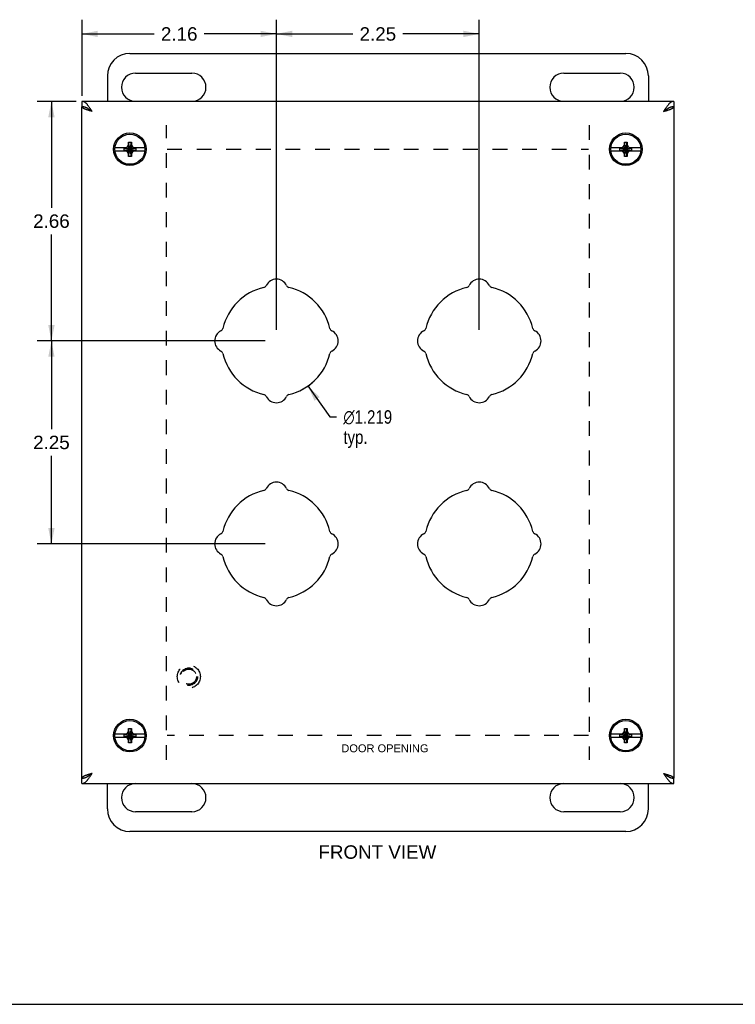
# Model space of a CAD drawing. Header units: inches. Extents: x 0 to 29.8, y 0 to 19.3.
# Tile 2 of 6: x 7 to 14.9, y 0 to 10.9. Entities that reach past the tile are written whole.
import ezdxf

# ---------------------------------------------------------------- set-up
doc = ezdxf.new("R2010")
doc.units = ezdxf.units.IN
doc.header["$LTSCALE"] = 1.640351
doc.header["$MEASUREMENT"] = 0
doc.linetypes.add('HIDDEN', pattern=[0.2, 0.1, -0.1])
doc.layers.get('0').update_dxf_attribs({"linetype": 'CONTINUOUS'})
doc.layers.add('DEFAULT_2', color=8, linetype='HIDDEN')
doc.layers.add('DIMENSIONS', color=7, linetype='CONTINUOUS')
doc.styles.get("Standard").update_dxf_attribs({"font": 'arial.ttf'})
doc.styles.add('TEXTSTYLE_1', font='gdt', dxfattribs={"width": 0.8})
doc.dimstyles.new('DIMSTYLE_1', dxfattribs={"dimtxt": 0.149123, "dimasz": 0.175439, "dimexe": 0.09, "dimexo": 0.07, "dimgap": 0.09, "dimtad": 0, "dimtih": 1, "dimtoh": 1, "dimdec": 3, "dimzin": 4, "dimdsep": 46, "dimtxsty": 'Standard', "dimblk": '_FILLED', "dimblk1": '_FILLED', "dimblk2": '_FILLED', "dimcen": 0.09, "dimadec": 3, "dimazin": 1, "dimtfac": 1, "dimtdec": 3, "dimtofl": 0, "dimtmove": 0, "dimatfit": 1, "dimldrblk": '_FILLED', "dimfxl": 0, "dimtolj": 1, "dimtzin": 4, "dimarcsym": 0})
doc.dimstyles.new('DIMSTYLE_2', dxfattribs={"dimtxt": 0.149123, "dimasz": 0.175439, "dimexe": 0.09, "dimexo": 0.07, "dimgap": 0.0425, "dimtad": 0, "dimtih": 1, "dimtoh": 1, "dimzin": 4, "dimdsep": 46, "dimtxsty": 'Standard', "dimblk": '_FILLED', "dimblk1": '_FILLED', "dimblk2": '_FILLED', "dimcen": 0.09, "dimazin": 1, "dimtfac": 1, "dimtdec": 3, "dimtofl": 0, "dimtmove": 0, "dimatfit": 3, "dimldrblk": '_FILLED', "dimfxl": 0, "dimtolj": 1, "dimtzin": 4, "dimarcsym": 0})

# ---------------------------------------------------------------- blocks, each defined once
blk = doc.blocks.new('_FILLED')
at = {"color": 0, "linetype": 'ByBlock'}
blk.add_solid([(0, 0), (-1, 0.2), (-1, -0.2)], dxfattribs=at)
blk = doc.blocks.new('*D1')
at = {"layer": 'DIMENSIONS', "color": 2, "linetype": 'Continuous'}
for p, q in [((10.173, 6.854), (10.415, 6.511)), ((10.415, 6.511), (10.491, 6.511))]:
    blk.add_line(p, q, dxfattribs=at)
at = {"layer": 'DIMENSIONS', "color": 2, "linetype": 'Continuous', "xscale": 0.1754385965, "yscale": 0.1754385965, "zscale": 0.1754385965, "rotation": 125.0866578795}
blk.add_blockref('_FILLED', (10.173, 6.854), dxfattribs=at)
at = {"layer": 'DIMENSIONS', "color": 2, "linetype": 'Continuous', "insert": (10.566, 6.585), "char_height": 0.14912, "width": 0.71993, "attachment_point": 1, "line_spacing_factor": 0.9, "style": 'TEXTSTYLE_1'}
blk.add_mtext('{\\fgdt;n}\\fArial;1.219\\Ptyp.', dxfattribs=at)
blk = doc.blocks.new('*D12')
at = {"layer": 'DIMENSIONS', "color": 2, "linetype": 'Continuous'}
for p, q in [((7.604, 10.009), (7.17, 10.009)), ((7.328, 10.009), (7.328, 8.83)), ((7.328, 7.353), (7.328, 8.532)), ((9.7, 7.353), (7.17, 7.353))]:
    blk.add_line(p, q, dxfattribs=at)
at = {"layer": 'DIMENSIONS', "color": 2, "linetype": 'Continuous', "xscale": 0.1754385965, "yscale": 0.1754385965, "zscale": 0.1754385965}
for p, rotation in [((7.328, 10.009), 90), ((7.328, 7.353), 270)]:
    blk.add_blockref('_FILLED', p, dxfattribs=dict(at, rotation=rotation))
at = {"layer": 'DIMENSIONS', "color": 2, "linetype": 'Continuous', "insert": (7.328, 8.756), "char_height": 0.1491, "width": 0.40524, "attachment_point": 2, "line_spacing_factor": 0.9}
blk.add_mtext('2.66', dxfattribs=at)
blk = doc.blocks.new('*D13')
at = {"layer": 'DIMENSIONS', "color": 2, "linetype": 'Continuous'}
for p, q in [((7.667, 10.072), (7.667, 10.914)), ((9.823, 7.476), (9.823, 10.914)), ((7.667, 10.757), (8.468, 10.757)), ((9.823, 10.757), (9.022, 10.757))]:
    blk.add_line(p, q, dxfattribs=at)
at = {"layer": 'DIMENSIONS', "color": 2, "linetype": 'Continuous', "xscale": 0.1754385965, "yscale": 0.1754385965, "zscale": 0.1754385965, "rotation": 180}
blk.add_blockref('_FILLED', (7.667, 10.757), dxfattribs=at)
at = {"layer": 'DIMENSIONS', "color": 2, "linetype": 'Continuous', "xscale": 0.1754385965, "yscale": 0.1754385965, "zscale": 0.1754385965}
blk.add_blockref('_FILLED', (9.823, 10.757), dxfattribs=at)
at = {"layer": 'DIMENSIONS', "color": 2, "linetype": 'Continuous', "insert": (8.745, 10.831), "char_height": 0.1491, "width": 0.40524, "attachment_point": 2, "line_spacing_factor": 0.9}
blk.add_mtext('2.16', dxfattribs=at)
blk = doc.blocks.new('*D14')
at = {"layer": 'DIMENSIONS', "color": 2, "linetype": 'Continuous'}
for p, q in [((9.823, 7.476), (9.823, 10.914)), ((12.073, 7.476), (12.073, 10.914)), ((9.823, 10.757), (10.671, 10.757)), ((12.073, 10.757), (11.225, 10.757))]:
    blk.add_line(p, q, dxfattribs=at)
at = {"layer": 'DIMENSIONS', "color": 2, "linetype": 'Continuous', "xscale": 0.1754385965, "yscale": 0.1754385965, "zscale": 0.1754385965, "rotation": 180}
blk.add_blockref('_FILLED', (9.823, 10.757), dxfattribs=at)
at = {"layer": 'DIMENSIONS', "color": 2, "linetype": 'Continuous', "xscale": 0.1754385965, "yscale": 0.1754385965, "zscale": 0.1754385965}
blk.add_blockref('_FILLED', (12.073, 10.757), dxfattribs=at)
at = {"layer": 'DIMENSIONS', "color": 2, "linetype": 'Continuous', "insert": (10.948, 10.831), "char_height": 0.1491, "width": 0.40524, "attachment_point": 2, "line_spacing_factor": 0.9}
blk.add_mtext('2.25', dxfattribs=at)
blk = doc.blocks.new('*D15')
at = {"layer": 'DIMENSIONS', "color": 2, "linetype": 'Continuous'}
for p, q in [((9.7, 7.353), (7.17, 7.353)), ((7.328, 7.353), (7.328, 6.377)), ((7.328, 5.103), (7.328, 6.079)), ((9.7, 5.103), (7.17, 5.103))]:
    blk.add_line(p, q, dxfattribs=at)
at = {"layer": 'DIMENSIONS', "color": 2, "linetype": 'Continuous', "xscale": 0.1754385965, "yscale": 0.1754385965, "zscale": 0.1754385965}
for p, rotation in [((7.328, 7.353), 90), ((7.328, 5.103), 270)]:
    blk.add_blockref('_FILLED', p, dxfattribs=dict(at, rotation=rotation))
at = {"layer": 'DIMENSIONS', "color": 2, "linetype": 'Continuous', "insert": (7.328, 6.303), "char_height": 0.1491, "width": 0.40524, "attachment_point": 2, "line_spacing_factor": 0.9}
blk.add_mtext('2.25', dxfattribs=at)

msp = doc.modelspace()

# ---------------------------------------------------------------- linework, layer by layer
at = {"color": 7, "linetype": 'Continuous'}
for p, q in [((8.198, 10.5407), (13.698, 10.5407)), ((7.948, 10.2907), (7.948, 10.0094)), ((8.2605, 10.3219), (8.8855, 10.3219)), ((13.0105, 10.3219), (13.6355, 10.3219)), ((13.948, 10.2907), (13.948, 10.0094)), ((7.6668, 10.0094), (7.6668, 9.9494)), ((14.2293, 10.0094), (14.2293, 9.9494)), ((8.151, 9.4947), (8.1703, 9.5058)), ((8.1703, 9.5058), (8.1815, 9.5252)), ((8.1703, 9.4505), (8.2257, 9.5058)), ((8.2257, 9.4505), (8.1703, 9.5058)), ((8.1815, 9.3982), (8.2145, 9.5582)), ((8.1815, 9.5252), (8.1815, 9.5582)), ((8.2145, 9.3982), (8.1815, 9.5582)), ((8.1815, 9.5582), (8.2145, 9.5582)), ((8.1815, 9.4312), (8.2145, 9.5252)), ((8.2145, 9.4312), (8.1815, 9.5252)), ((8.2145, 9.5582), (8.2145, 9.5252)), ((8.2145, 9.5252), (8.2257, 9.5058)), ((8.2257, 9.5058), (8.245, 9.4947)), ((13.651, 9.4947), (13.6703, 9.5058)), ((13.6703, 9.5058), (13.6815, 9.5252)), ((13.6703, 9.4505), (13.7257, 9.5058)), ((13.6703, 9.5058), (13.7257, 9.4505)), ((13.6815, 9.3982), (13.7145, 9.5582)), ((13.6815, 9.5252), (13.6815, 9.5582)), ((13.6815, 9.5582), (13.7145, 9.5582)), ((13.7145, 9.3982), (13.6815, 9.5582)), ((13.6815, 9.4312), (13.7145, 9.5252)), ((13.7145, 9.4312), (13.6815, 9.5252)), ((13.7145, 9.5582), (13.7145, 9.5252)), ((13.7145, 9.5252), (13.7257, 9.5058)), ((13.7257, 9.5058), (13.745, 9.4947)), ((8.1654, 9.4947), (8.0318, 9.4947)), ((8.0318, 9.4617), (8.1654, 9.4617)), ((8.1333, 9.4648), (8.1333, 9.4915)), ((8.1333, 9.4915), (8.2627, 9.4648)), ((8.1333, 9.4915), (8.16, 9.4915)), ((8.1333, 9.4648), (8.2627, 9.4915)), ((8.16, 9.4648), (8.1333, 9.4648)), ((8.1703, 9.4505), (8.151, 9.4617)), ((8.16, 9.4915), (8.1654, 9.4947)), ((8.16, 9.4648), (8.236, 9.4915)), ((8.16, 9.4915), (8.236, 9.4648)), ((8.1654, 9.4617), (8.16, 9.4648)), ((8.1815, 9.4312), (8.1703, 9.4505)), ((8.1815, 9.3982), (8.1815, 9.4312)), ((8.2145, 9.3982), (8.1815, 9.3982)), ((8.2257, 9.4505), (8.2145, 9.4312)), ((8.2145, 9.4312), (8.2145, 9.3982)), ((8.245, 9.4617), (8.2257, 9.4505)), ((8.2306, 9.4947), (8.236, 9.4915)), ((8.3642, 9.4947), (8.2306, 9.4947)), ((8.236, 9.4648), (8.2306, 9.4617)), ((8.2306, 9.4617), (8.3642, 9.4617)), ((8.236, 9.4915), (8.2627, 9.4915)), ((8.2627, 9.4648), (8.236, 9.4648)), ((8.2627, 9.4915), (8.2627, 9.4648)), ((13.6654, 9.4947), (13.5318, 9.4947)), ((13.5318, 9.4617), (13.6654, 9.4617)), ((13.6333, 9.4648), (13.6333, 9.4915)), ((13.6333, 9.4648), (13.7627, 9.4915)), ((13.6333, 9.4915), (13.66, 9.4915)), ((13.6333, 9.4915), (13.7627, 9.4648)), ((13.66, 9.4648), (13.6333, 9.4648)), ((13.6703, 9.4505), (13.651, 9.4617)), ((13.66, 9.4915), (13.6654, 9.4947)), ((13.66, 9.4648), (13.736, 9.4915)), ((13.66, 9.4915), (13.736, 9.4648)), ((13.6654, 9.4617), (13.66, 9.4648)), ((13.6815, 9.4312), (13.6703, 9.4505)), ((13.6815, 9.3982), (13.6815, 9.4312)), ((13.7145, 9.3982), (13.6815, 9.3982)), ((13.7257, 9.4505), (13.7145, 9.4312)), ((13.7145, 9.4312), (13.7145, 9.3982)), ((13.745, 9.4617), (13.7257, 9.4505)), ((13.8642, 9.4947), (13.7306, 9.4947)), ((13.7306, 9.4947), (13.736, 9.4915)), ((13.736, 9.4648), (13.7306, 9.4617)), ((13.7306, 9.4617), (13.8642, 9.4617)), ((13.736, 9.4915), (13.7627, 9.4915)), ((13.7627, 9.4648), (13.736, 9.4648)), ((13.7627, 9.4915), (13.7627, 9.4648)), ((8.2145, 2.8982), (8.1815, 3.0582)), ((8.1815, 3.0582), (8.2145, 3.0582)), ((8.1815, 3.0252), (8.1815, 3.0582)), ((8.1815, 2.8982), (8.2145, 3.0582)), ((8.2145, 3.0582), (8.2145, 3.0252)), ((13.6815, 3.0582), (13.7145, 3.0582)), ((13.7145, 2.8982), (13.6815, 3.0582)), ((13.6815, 3.0252), (13.6815, 3.0582)), ((13.6815, 2.8982), (13.7145, 3.0582)), ((13.7145, 3.0582), (13.7145, 3.0252)), ((8.1654, 2.9947), (8.0318, 2.9947)), ((8.0318, 2.9617), (8.1654, 2.9617)), ((8.1333, 2.9915), (8.2627, 2.9648)), ((8.1333, 2.9915), (8.16, 2.9915)), ((8.1333, 2.9648), (8.1333, 2.9915)), ((8.1333, 2.9648), (8.2627, 2.9915)), ((8.16, 2.9648), (8.1333, 2.9648)), ((8.151, 2.9947), (8.1703, 3.0058)), ((8.1703, 2.9505), (8.151, 2.9617)), ((8.16, 2.9915), (8.1654, 2.9947)), ((8.16, 2.9915), (8.236, 2.9648)), ((8.16, 2.9648), (8.236, 2.9915)), ((8.1654, 2.9617), (8.16, 2.9648)), ((8.1703, 3.0058), (8.1815, 3.0252)), ((8.1703, 3.0058), (8.2257, 2.9505)), ((8.1703, 2.9505), (8.2257, 3.0058)), ((8.1815, 2.9312), (8.1703, 2.9505)), ((8.2145, 2.9312), (8.1815, 3.0252)), ((8.1815, 2.9312), (8.2145, 3.0252)), ((8.2145, 3.0252), (8.2257, 3.0058)), ((8.2257, 2.9505), (8.2145, 2.9312)), ((8.2257, 3.0058), (8.245, 2.9947)), ((8.245, 2.9617), (8.2257, 2.9505)), ((8.2306, 2.9947), (8.236, 2.9915)), ((8.3642, 2.9947), (8.2306, 2.9947)), ((8.236, 2.9648), (8.2306, 2.9617)), ((8.2306, 2.9617), (8.3642, 2.9617)), ((8.236, 2.9915), (8.2627, 2.9915)), ((8.2627, 2.9648), (8.236, 2.9648)), ((8.2627, 2.9915), (8.2627, 2.9648)), ((13.6654, 2.9947), (13.5318, 2.9947)), ((13.5318, 2.9617), (13.6654, 2.9617)), ((13.6333, 2.9648), (13.7627, 2.9915)), ((13.6333, 2.9915), (13.66, 2.9915)), ((13.6333, 2.9915), (13.7627, 2.9648)), ((13.6333, 2.9648), (13.6333, 2.9915)), ((13.66, 2.9648), (13.6333, 2.9648)), ((13.651, 2.9947), (13.6703, 3.0058)), ((13.6703, 2.9505), (13.651, 2.9617)), ((13.66, 2.9915), (13.6654, 2.9947)), ((13.66, 2.9915), (13.736, 2.9648)), ((13.66, 2.9648), (13.736, 2.9915)), ((13.6654, 2.9617), (13.66, 2.9648)), ((13.6703, 3.0058), (13.6815, 3.0252)), ((13.6703, 3.0058), (13.7257, 2.9505)), ((13.6703, 2.9505), (13.7257, 3.0058)), ((13.6815, 2.9312), (13.6703, 2.9505)), ((13.7145, 2.9312), (13.6815, 3.0252)), ((13.6815, 2.9312), (13.7145, 3.0252)), ((13.7145, 3.0252), (13.7257, 3.0058)), ((13.7257, 2.9505), (13.7145, 2.9312)), ((13.7257, 3.0058), (13.745, 2.9947)), ((13.745, 2.9617), (13.7257, 2.9505)), ((13.8642, 2.9947), (13.7306, 2.9947)), ((13.7306, 2.9947), (13.736, 2.9915)), ((13.736, 2.9648), (13.7306, 2.9617)), ((13.7306, 2.9617), (13.8642, 2.9617)), ((13.736, 2.9915), (13.7627, 2.9915)), ((13.7627, 2.9648), (13.736, 2.9648)), ((13.7627, 2.9915), (13.7627, 2.9648)), ((8.1815, 2.8982), (8.1815, 2.9312)), ((8.2145, 2.8982), (8.1815, 2.8982)), ((8.2145, 2.9312), (8.2145, 2.8982)), ((13.6815, 2.8982), (13.6815, 2.9312)), ((13.7145, 2.8982), (13.6815, 2.8982)), ((13.7145, 2.9312), (13.7145, 2.8982)), ((7.6668, 2.4469), (7.6668, 2.5069)), ((7.948, 2.1657), (7.948, 2.4469)), ((13.948, 2.1657), (13.948, 2.4469)), ((14.2293, 2.4469), (14.2293, 2.5069)), ((8.8855, 2.1344), (8.2605, 2.1344)), ((13.6355, 2.1344), (13.0105, 2.1344)), ((13.698, 1.9157), (8.198, 1.9157)), ((0, 0), (29.8246, 0))]:
    msp.add_line(p, q, dxfattribs=at)
at = {"color": 3, "linetype": 'Continuous'}
for p, q in [((14.2293, 10.0094), (7.6668, 10.0094)), ((7.6668, 2.5069), (7.6668, 9.9494)), ((14.2293, 9.9494), (14.2293, 2.5069)), ((7.6668, 2.4469), (14.2293, 2.4469))]:
    msp.add_line(p, q, dxfattribs=at)
for points in [[(7.7788, 9.8974), (7.7753, 9.9029), (7.7718, 9.9084), (7.7683, 9.9139), (7.7648, 9.9193), (7.7613, 9.9246), (7.7578, 9.9299), (7.7543, 9.9352), (7.7508, 9.9403), (7.7473, 9.9453), (7.7438, 9.9502), (7.7403, 9.955), (7.7368, 9.9597), (7.7333, 9.9641), (7.7298, 9.9685), (7.7263, 9.9726), (7.7228, 9.9766), (7.7193, 9.9804), (7.7158, 9.984), (7.7123, 9.9874), (7.7088, 9.9905), (7.7053, 9.9935), (7.7018, 9.9962), (7.6982, 9.9987), (7.6947, 10.0009), (7.6913, 10.0029), (7.6878, 10.0046), (7.6843, 10.0061), (7.6808, 10.0073), (7.6773, 10.0082), (7.6738, 10.0089), (7.6703, 10.0093), (7.6668, 10.0094)], [(7.7788, 9.8974), (7.7733, 9.899), (7.7678, 9.9007), (7.7623, 9.9023), (7.7569, 9.9039), (7.7515, 9.9055), (7.7463, 9.9072), (7.741, 9.9088), (7.7359, 9.9104), (7.7309, 9.912), (7.726, 9.9137), (7.7212, 9.9153), (7.7165, 9.9169), (7.712, 9.9185), (7.7077, 9.9202), (7.7035, 9.9218), (7.6996, 9.9234), (7.6958, 9.925), (7.6922, 9.9267), (7.6888, 9.9283), (7.6856, 9.9299), (7.6827, 9.9315), (7.68, 9.9332), (7.6775, 9.9348), (7.6753, 9.9364), (7.6733, 9.938), (7.6716, 9.9397), (7.6701, 9.9413), (7.6689, 9.9429), (7.668, 9.9445), (7.6673, 9.9462), (7.6669, 9.9478), (7.6668, 9.9494)], [(14.2293, 10.0094), (14.2258, 10.0093), (14.2223, 10.0089), (14.2188, 10.0082), (14.2153, 10.0073), (14.2118, 10.0061), (14.2083, 10.0046), (14.2048, 10.0029), (14.2013, 10.0009), (14.1978, 9.9987), (14.1943, 9.9962), (14.1908, 9.9935), (14.1873, 9.9905), (14.1838, 9.9874), (14.1803, 9.984), (14.1768, 9.9804), (14.1733, 9.9766), (14.1698, 9.9726), (14.1663, 9.9685), (14.1628, 9.9641), (14.1593, 9.9596), (14.1558, 9.955), (14.1523, 9.9502), (14.1487, 9.9453), (14.1452, 9.9403), (14.1418, 9.9351), (14.1383, 9.9299), (14.1348, 9.9246), (14.1313, 9.9193), (14.1278, 9.9139), (14.1243, 9.9084), (14.1208, 9.9029), (14.1173, 9.8974)], [(14.1173, 9.8974), (14.1227, 9.899), (14.1282, 9.9007), (14.1337, 9.9023), (14.1391, 9.9039), (14.1445, 9.9055), (14.1498, 9.9072), (14.155, 9.9088), (14.1601, 9.9104), (14.1651, 9.912), (14.1701, 9.9137), (14.1748, 9.9153), (14.1795, 9.9169), (14.184, 9.9185), (14.1883, 9.9202), (14.1925, 9.9218), (14.1965, 9.9234), (14.2002, 9.925), (14.2038, 9.9267), (14.2072, 9.9283), (14.2104, 9.9299), (14.2133, 9.9315), (14.216, 9.9332), (14.2185, 9.9348), (14.2207, 9.9364), (14.2227, 9.938), (14.2244, 9.9397), (14.2259, 9.9413), (14.2271, 9.9429), (14.228, 9.9445), (14.2287, 9.9462), (14.2291, 9.9478), (14.2293, 9.9494)], [(7.6668, 2.4469), (7.6703, 2.4471), (7.6738, 2.4475), (7.6773, 2.4481), (7.6808, 2.4491), (7.6843, 2.4503), (7.6878, 2.4517), (7.6913, 2.4535), (7.6948, 2.4554), (7.6983, 2.4577), (7.7018, 2.4601), (7.7053, 2.4629), (7.7088, 2.4658), (7.7123, 2.469), (7.7158, 2.4723), (7.7193, 2.4759), (7.7228, 2.4797), (7.7263, 2.4837), (7.7298, 2.4879), (7.7333, 2.4922), (7.7368, 2.4967), (7.7403, 2.5013), (7.7438, 2.5061), (7.7473, 2.511), (7.7508, 2.5161), (7.7543, 2.5212), (7.7578, 2.5264), (7.7613, 2.5317), (7.7648, 2.5371), (7.7683, 2.5425), (7.7718, 2.5479), (7.7753, 2.5534), (7.7788, 2.5589)], [(7.7788, 2.5589), (7.7733, 2.5573), (7.7678, 2.5557), (7.7623, 2.554), (7.7569, 2.5524), (7.7515, 2.5508), (7.7463, 2.5492), (7.741, 2.5475), (7.7359, 2.5459), (7.7309, 2.5443), (7.726, 2.5427), (7.7212, 2.541), (7.7165, 2.5394), (7.712, 2.5378), (7.7077, 2.5362), (7.7035, 2.5345), (7.6996, 2.5329), (7.6958, 2.5313), (7.6922, 2.5297), (7.6888, 2.528), (7.6856, 2.5264), (7.6827, 2.5248), (7.68, 2.5232), (7.6775, 2.5215), (7.6753, 2.5199), (7.6733, 2.5183), (7.6716, 2.5167), (7.6701, 2.515), (7.6689, 2.5134), (7.668, 2.5118), (7.6673, 2.5102), (7.6669, 2.5085), (7.6668, 2.5069)], [(14.1173, 2.5589), (14.1227, 2.5573), (14.1282, 2.5557), (14.1337, 2.554), (14.1391, 2.5524), (14.1445, 2.5508), (14.1498, 2.5492), (14.155, 2.5475), (14.1601, 2.5459), (14.1651, 2.5443), (14.1701, 2.5427), (14.1748, 2.541), (14.1795, 2.5394), (14.184, 2.5378), (14.1883, 2.5362), (14.1925, 2.5345), (14.1965, 2.5329), (14.2002, 2.5313), (14.2038, 2.5297), (14.2072, 2.528), (14.2104, 2.5264), (14.2133, 2.5248), (14.216, 2.5232), (14.2185, 2.5215), (14.2207, 2.5199), (14.2227, 2.5183), (14.2244, 2.5167), (14.2259, 2.515), (14.2271, 2.5134), (14.228, 2.5118), (14.2287, 2.5102), (14.2291, 2.5085), (14.2293, 2.5069)], [(14.1173, 2.5589), (14.1208, 2.5534), (14.1243, 2.5479), (14.1278, 2.5425), (14.1313, 2.5371), (14.1348, 2.5317), (14.1383, 2.5264), (14.1418, 2.5212), (14.1453, 2.516), (14.1488, 2.511), (14.1523, 2.5061), (14.1558, 2.5013), (14.1593, 2.4967), (14.1628, 2.4922), (14.1663, 2.4879), (14.1698, 2.4837), (14.1733, 2.4797), (14.1768, 2.4759), (14.1803, 2.4723), (14.1838, 2.469), (14.1873, 2.4658), (14.1908, 2.4628), (14.1943, 2.4601), (14.1978, 2.4577), (14.2013, 2.4554), (14.2048, 2.4535), (14.2083, 2.4517), (14.2118, 2.4503), (14.2153, 2.4491), (14.2188, 2.4481), (14.2223, 2.4475), (14.2258, 2.4471), (14.2293, 2.4469)]]:
    msp.add_lwpolyline(points, dxfattribs=at)
at = {"color": 7, "linetype": 'Continuous'}
for points in [[(7.7438, 9.9219), (7.7403, 9.9242), (7.7368, 9.9263), (7.7333, 9.9284), (7.7298, 9.9304), (7.7263, 9.9323), (7.7228, 9.9342), (7.7193, 9.9359), (7.7158, 9.9376), (7.7123, 9.9392), (7.7088, 9.9407), (7.7053, 9.942), (7.7018, 9.9433), (7.6982, 9.9444), (7.6947, 9.9455), (7.6913, 9.9464), (7.6878, 9.9472), (7.6843, 9.9479), (7.6808, 9.9484), (7.6773, 9.9489), (7.6738, 9.9492), (7.6703, 9.9494), (7.6668, 9.9494)], [(14.2293, 9.9494), (14.2258, 9.9494), (14.2223, 9.9492), (14.2188, 9.9489), (14.2153, 9.9484), (14.2118, 9.9479), (14.2083, 9.9472), (14.2048, 9.9464), (14.2013, 9.9455), (14.1978, 9.9444), (14.1943, 9.9433), (14.1908, 9.942), (14.1873, 9.9407), (14.1838, 9.9392), (14.1803, 9.9376), (14.1768, 9.9359), (14.1733, 9.9342), (14.1698, 9.9323), (14.1663, 9.9304), (14.1628, 9.9284), (14.1593, 9.9263), (14.1558, 9.9241)], [(7.7788, 9.8974), (7.7756, 9.8994), (7.7725, 9.9014), (7.7694, 9.9034), (7.7663, 9.9054), (7.7633, 9.9074), (7.7603, 9.9094), (7.7574, 9.9114), (7.7546, 9.9134), (7.7519, 9.9154), (7.7492, 9.9174), (7.7467, 9.9194), (7.7443, 9.9214), (7.7435, 9.9221)], [(7.7788, 9.8974), (7.7753, 9.9), (7.7718, 9.9025), (7.7683, 9.905), (7.7648, 9.9076), (7.7613, 9.9101), (7.7578, 9.9125), (7.7543, 9.9149), (7.7508, 9.9173), (7.7473, 9.9197), (7.7438, 9.9219)], [(14.1558, 9.9241), (14.1523, 9.9219), (14.1487, 9.9196), (14.1452, 9.9173), (14.1418, 9.9149), (14.1383, 9.9125), (14.1348, 9.9101), (14.1313, 9.9076), (14.1278, 9.9051), (14.1243, 9.9025), (14.1208, 9.9), (14.1173, 9.8974)], [(14.1173, 9.8974), (14.1204, 9.8994), (14.1235, 9.9014), (14.1266, 9.9034), (14.1297, 9.9054), (14.1327, 9.9074), (14.1357, 9.9094), (14.1386, 9.9114), (14.1414, 9.9134), (14.1442, 9.9154), (14.1468, 9.9174), (14.1493, 9.9194), (14.1517, 9.9214), (14.1525, 9.9221)], [(7.6668, 2.5069), (7.6703, 2.507), (7.6738, 2.5072), (7.6773, 2.5075), (7.6808, 2.5079), (7.6843, 2.5085), (7.6878, 2.5092), (7.6913, 2.51), (7.6948, 2.5109), (7.6983, 2.5119), (7.7018, 2.5131), (7.7053, 2.5143), (7.7088, 2.5157), (7.7123, 2.5172), (7.7158, 2.5187), (7.7193, 2.5204), (7.7228, 2.5222), (7.7263, 2.524), (7.7298, 2.5259), (7.7333, 2.5279), (7.7368, 2.53), (7.7403, 2.5322)], [(7.7403, 2.5322), (7.7438, 2.5344), (7.7473, 2.5367), (7.7508, 2.539), (7.7543, 2.5414), (7.7578, 2.5438), (7.7613, 2.5463), (7.7648, 2.5488), (7.7683, 2.5513), (7.7718, 2.5538), (7.7753, 2.5564), (7.7788, 2.5589)], [(7.7788, 2.5589), (7.7756, 2.5569), (7.7725, 2.5549), (7.7694, 2.5529), (7.7663, 2.5509), (7.7633, 2.5489), (7.7603, 2.5469), (7.7574, 2.5449), (7.7546, 2.5429), (7.7519, 2.5409), (7.7492, 2.5389), (7.7467, 2.5369), (7.7443, 2.5349), (7.7435, 2.5342)], [(14.1173, 2.5589), (14.1204, 2.5569), (14.1235, 2.5549), (14.1266, 2.5529), (14.1297, 2.5509), (14.1327, 2.5489), (14.1357, 2.5469), (14.1386, 2.5449), (14.1414, 2.5429), (14.1442, 2.5409), (14.1468, 2.5389), (14.1493, 2.5369), (14.1517, 2.5349), (14.1525, 2.5342)], [(14.1173, 2.5589), (14.1208, 2.5564), (14.1243, 2.5538), (14.1278, 2.5513), (14.1313, 2.5488), (14.1348, 2.5463), (14.1383, 2.5438), (14.1418, 2.5414), (14.1453, 2.539), (14.1488, 2.5367), (14.1523, 2.5344)], [(14.1523, 2.5344), (14.1558, 2.5322), (14.1593, 2.53), (14.1628, 2.5279), (14.1663, 2.5259), (14.1698, 2.524), (14.1733, 2.5221), (14.1768, 2.5204), (14.1803, 2.5187), (14.1838, 2.5171), (14.1873, 2.5157), (14.1908, 2.5143), (14.1943, 2.5131), (14.1978, 2.5119), (14.2013, 2.5109), (14.2048, 2.51), (14.2083, 2.5092), (14.2118, 2.5085), (14.2153, 2.5079), (14.2188, 2.5075), (14.2223, 2.5072), (14.2258, 2.507), (14.2293, 2.5069)]]:
    msp.add_lwpolyline(points, dxfattribs=at)
for centre, radius in [((8.198, 9.4782), 0.181), ((8.198, 9.4782), 0.167), ((13.698, 9.4782), 0.181), ((13.698, 9.4782), 0.167), ((8.198, 2.9782), 0.181), ((8.198, 2.9782), 0.167), ((13.698, 2.9782), 0.181), ((13.698, 2.9782), 0.167)]:
    msp.add_circle(centre, radius, dxfattribs=at)
for centre, radius, start, end in [((8.198, 10.2907), 0.25, 90, 180), ((13.698, 10.2907), 0.25, 0, 90), ((8.2605, 10.1657), 0.1562, 90, 270), ((8.8855, 10.1657), 0.1562, 270, 90), ((13.0105, 10.1657), 0.1562, 90, 270), ((13.6355, 10.1657), 0.1562, 270, 90), ((8.2605, 2.2907), 0.1562, 90, 270), ((8.8855, 2.2907), 0.1562, 270, 90), ((13.0105, 2.2907), 0.1562, 90, 270), ((13.6355, 2.2907), 0.1562, 270, 90), ((8.198, 2.1657), 0.25, 180, 270), ((13.698, 2.1657), 0.25, 270, 360)]:
    msp.add_arc(centre, radius, start, end, dxfattribs=at)
at = {"color": 3, "linetype": 'Continuous'}
for centre, radius, start, end in [((9.6747, 7.9855), 0.04, 283.19827, 333.99508), ((9.823, 7.9132), 0.125, 26.00492, 153.99508), ((9.9713, 7.9855), 0.04, 206.00492, 256.80173), ((11.9247, 7.9855), 0.04, 283.19827, 333.99508), ((12.073, 7.9132), 0.125, 26.00492, 153.99508), ((12.2213, 7.9855), 0.04, 206.00492, 256.80173), ((9.823, 7.3532), 0.6095, 103.19827, 166.80173), ((9.823, 7.3532), 0.6095, 13.19827, 76.80173), ((12.073, 7.3532), 0.6095, 103.19827, 166.80173), ((12.073, 7.3532), 0.6095, 13.19827, 76.80173), ((9.263, 7.3532), 0.125, 116.00492, 243.99508), ((9.1907, 7.5015), 0.04, 296.00492, 346.80173), ((10.4554, 7.5015), 0.04, 193.19827, 243.99508), ((10.383, 7.3532), 0.125, 296.00492, 63.99508), ((11.513, 7.3532), 0.125, 116.00492, 243.99508), ((11.4407, 7.5015), 0.04, 296.00492, 346.80173), ((12.7054, 7.5015), 0.04, 193.19827, 243.99508), ((12.633, 7.3532), 0.125, 296.00492, 63.99508), ((9.1907, 7.2049), 0.04, 13.19827, 63.99508), ((9.823, 7.3532), 0.6095, 193.19827, 256.80173), ((9.823, 7.3532), 0.6095, 283.19827, 346.80173), ((10.4554, 7.2049), 0.04, 116.00492, 166.80173), ((11.4407, 7.2049), 0.04, 13.19827, 63.99508), ((12.073, 7.3532), 0.6095, 193.19827, 256.80173), ((12.073, 7.3532), 0.6095, 283.19827, 346.80173), ((12.7054, 7.2049), 0.04, 116.00492, 166.80173), ((9.6747, 6.7208), 0.04, 26.00492, 76.80173), ((9.823, 6.7932), 0.125, 206.00492, 333.99508), ((9.9713, 6.7208), 0.04, 103.19827, 153.99508), ((11.9247, 6.7208), 0.04, 26.00492, 76.80173), ((12.073, 6.7932), 0.125, 206.00492, 333.99508), ((12.2213, 6.7208), 0.04, 103.19827, 153.99508), ((9.823, 5.6632), 0.125, 26.00492, 153.99508), ((12.073, 5.6632), 0.125, 26.00492, 153.99508), ((9.823, 5.1032), 0.6095, 103.19827, 166.80173), ((9.6747, 5.7355), 0.04, 283.19827, 333.99508), ((9.9713, 5.7355), 0.04, 206.00492, 256.80173), ((9.823, 5.1032), 0.6095, 13.19827, 76.80173), ((12.073, 5.1032), 0.6095, 103.19827, 166.80173), ((11.9247, 5.7355), 0.04, 283.19827, 333.99508), ((12.2213, 5.7355), 0.04, 206.00492, 256.80173), ((12.073, 5.1032), 0.6095, 13.19827, 76.80173), ((9.1907, 5.2515), 0.04, 296.00492, 346.80173), ((10.4554, 5.2515), 0.04, 193.19827, 243.99508), ((11.4407, 5.2515), 0.04, 296.00492, 346.80173), ((12.7054, 5.2515), 0.04, 193.19827, 243.99508), ((9.263, 5.1032), 0.125, 116.00492, 243.99508), ((10.383, 5.1032), 0.125, 296.00492, 63.99508), ((11.513, 5.1032), 0.125, 116.00492, 243.99508), ((12.633, 5.1032), 0.125, 296.00492, 63.99508), ((9.1907, 4.9549), 0.04, 13.19827, 63.99508), ((9.823, 5.1032), 0.6095, 193.19827, 256.80173), ((9.823, 5.1032), 0.6095, 283.19827, 346.80173), ((10.4554, 4.9549), 0.04, 116.00492, 166.80173), ((11.4407, 4.9549), 0.04, 13.19827, 63.99508), ((12.073, 5.1032), 0.6095, 193.19827, 256.80173), ((12.073, 5.1032), 0.6095, 283.19827, 346.80173), ((12.7054, 4.9549), 0.04, 116.00492, 166.80173), ((9.6747, 4.4708), 0.04, 26.00492, 76.80173), ((9.823, 4.5432), 0.125, 206.00492, 333.99508), ((9.9713, 4.4708), 0.04, 103.19827, 153.99508), ((11.9247, 4.4708), 0.04, 26.00492, 76.80173), ((12.073, 4.5432), 0.125, 206.00492, 333.99508), ((12.2213, 4.4708), 0.04, 103.19827, 153.99508)]:
    msp.add_arc(centre, radius, start, end, dxfattribs=at)
at = {"layer": 'DEFAULT_2', "color": 8, "linetype": 'HIDDEN'}
for p, q in [((8.6043, 2.7102), (8.6043, 9.7462)), ((13.2918, 9.7462), (13.2918, 2.7102)), ((8.6113, 9.4782), (13.2848, 9.4782)), ((13.2848, 2.9782), (8.6113, 2.9782))]:
    msp.add_line(p, q, dxfattribs=at)
for radius in [0.128, 0.0966, 0.094, 0.084]:
    msp.add_circle((8.8518, 3.6319), radius, dxfattribs=at)
at = {"layer": 'DIMENSIONS', "color": 2, "linetype": 'Continuous'}
msp.add_arc((9.823, 7.3532), 0.6095, 292.00665, 316.47855, dxfattribs=at)

# ---------------------------------------------------------------- texts
at = {"layer": 'DIMENSIONS', "color": 2, "linetype": 'Continuous', "attachment_point": 2, "line_spacing_factor": 0.9}
for s, insert, char_height, width in [('DOOR OPENING', (11.0265, 2.8817), 0.087719, 0.965238), ('FRONT VIEW', (10.9428, 1.7623), 0.14912, 1.304963)]:
    msp.add_mtext(s, dxfattribs=dict(at, insert=insert, char_height=char_height, width=width))

# ---------------------------------------------------------------- dimensions: what is measured, and where the dimension line sits
at = {"layer": 'DIMENSIONS', "color": 2, "linetype": 'Continuous'}
for base, p1, p2, picture, middle in [((9.823, 10.7565), (7.6668, 10.0022), (9.823, 7.406), '*D13', (8.743, 10.7557)), ((12.073, 10.7565), (9.823, 7.406), (12.073, 7.406), '*D14', (10.9467, 10.7557))]:
    dim = msp.add_linear_dim(base=base, p1=p1, p2=p2, dimstyle='DIMSTYLE_2', dxfattribs=at)
    dim.commit()
    dim.dimension.update_dxf_attribs({"geometry": picture, "text_midpoint": middle, "dimtype": 160})
for base, p1, p2, picture, middle in [((7.3276, 7.3532), (7.674, 10.0094), (9.7702, 7.3532), '*D12', (7.3258, 8.6805)), ((7.3276, 5.1032), (9.7702, 7.3532), (9.7702, 5.1032), '*D15', (7.3263, 6.2273))]:
    dim = msp.add_linear_dim(base=base, p1=p1, p2=p2, angle=270, dimstyle='DIMSTYLE_2', dxfattribs=at)
    dim.commit()
    dim.dimension.update_dxf_attribs({"geometry": picture, "text_midpoint": middle, "dimtype": 160})
dim = msp.add_diameter_dim_2p(p1=(10.1734, 6.8544), p2=(9.4727, 7.8519), text='%%c<>\\Ptyp.', dimstyle='DIMSTYLE_1', override={"dimpost": '<>'}, dxfattribs=at)
dim.commit()
dim.dimension.update_dxf_attribs({"geometry": '*D1', "text_midpoint": (10.9259, 6.3988), "dimtype": 163})

doc.saveas('drawing.dxf')
